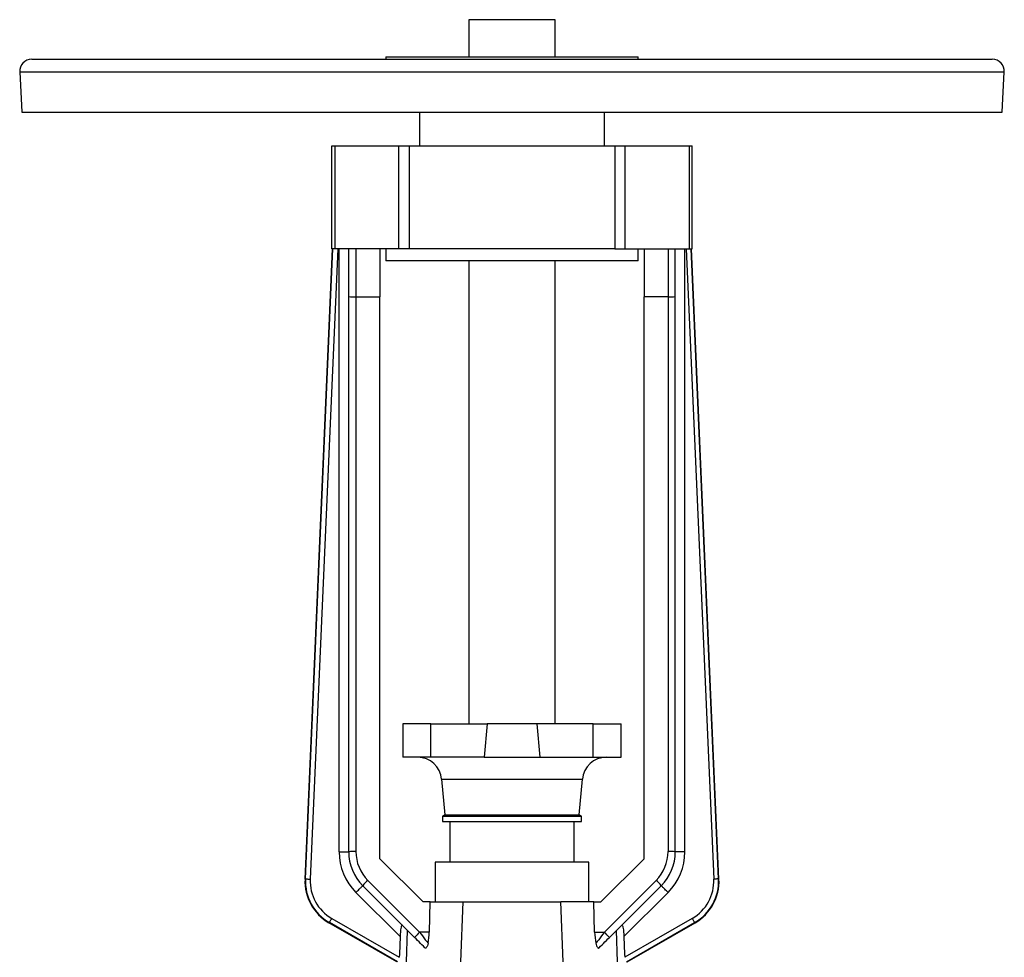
# Model space of a CAD drawing. Extents: x 3 to 1249, y -95 to 1639.
# Tile 5 of 7: x 3 to 413, y 1248 to 1639. Entities that reach past the tile are written whole.
import ezdxf

# ---------------------------------------------------------------- set-up
doc = ezdxf.new("R2010")
doc.units = 0
doc.layers.get('0').update_dxf_attribs({"linetype": 'CONTINUOUS'})

msp = doc.modelspace()

# ---------------------------------------------------------------- linework, layer by layer
at = {"color": 7, "linetype": 'CONTINUOUS'}
for p, q in [((190.42, 1638.76), (190.42, 1623.26)), ((226.42, 1638.76), (190.42, 1638.76)), ((226.42, 1623.26), (226.42, 1638.76)), ((8.42, 1622.26), (267.15, 1622.26)), ((155.92, 1623.26), (155.92, 1622.26)), ((155.92, 1623.26), (260.92, 1623.26)), ((260.92, 1622.26), (260.92, 1623.26)), ((267.15, 1622.26), (408.42, 1622.26)), ((3.43, 1616.99), (4.31, 1600.26)), ((3.43, 1616.99), (268.62, 1616.99)), ((268.62, 1616.99), (413.42, 1616.99)), ((412.54, 1600.26), (413.42, 1616.99)), ((4.31, 1600.26), (268.36, 1600.26)), ((169.92, 1600.26), (169.92, 1586.26)), ((246.92, 1586.26), (246.92, 1600.26)), ((268.36, 1600.26), (412.54, 1600.26)), ((133.42, 1543.26), (133.42, 1586.26)), ((133.42, 1586.26), (134.68, 1586.26)), ((134.68, 1586.26), (161.32, 1586.26)), ((134.68, 1586.26), (134.68, 1543.26)), ((161.32, 1586.26), (165.63, 1586.26)), ((161.32, 1543.26), (161.32, 1586.26)), ((165.63, 1586.26), (251.21, 1586.26)), ((165.63, 1586.26), (165.63, 1543.26)), ((251.21, 1586.26), (255.52, 1586.26)), ((251.21, 1586.26), (251.21, 1543.26)), ((255.52, 1586.26), (282.16, 1586.26)), ((255.52, 1543.26), (255.52, 1586.26)), ((282.16, 1586.26), (283.42, 1586.26)), ((282.16, 1586.26), (282.16, 1543.26)), ((283.42, 1543.26), (283.42, 1586.26)), ((122.23, 1280.75), (133.69, 1543.26)), ((122.4, 1280.84), (133.85, 1543.26)), ((135.86, 1543.26), (124.39, 1280.76)), ((134.68, 1543.26), (133.42, 1543.26)), ((161.32, 1543.26), (134.68, 1543.26)), ((136.42, 1292.16), (136.42, 1543.26)), ((140.42, 1523.38), (140.42, 1543.26)), ((143.42, 1543.26), (143.42, 1523.26)), ((153.42, 1543.26), (153.42, 1523.26)), ((155.92, 1543.26), (155.92, 1538.26)), ((165.63, 1543.26), (161.32, 1543.26)), ((251.21, 1543.26), (165.63, 1543.26)), ((251.21, 1543.26), (255.52, 1543.26)), ((255.52, 1543.26), (282.16, 1543.26)), ((260.92, 1538.26), (260.92, 1543.26)), ((263.42, 1543.26), (263.42, 1523.26)), ((273.42, 1543.26), (273.42, 1523.26)), ((276.42, 1523.38), (276.42, 1543.26)), ((280.42, 1292.16), (280.42, 1543.26)), ((280.99, 1543.26), (292.45, 1280.76)), ((282.16, 1543.26), (283.42, 1543.26)), ((294.45, 1280.84), (282.99, 1543.26)), ((294.61, 1280.75), (283.15, 1543.26)), ((260.92, 1538.26), (155.92, 1538.26)), ((190.42, 1538.26), (190.42, 1345.5)), ((226.42, 1345.5), (226.42, 1538.26)), ((140.42, 1292.16), (140.42, 1523.38)), ((143.42, 1523.26), (153.42, 1523.26)), ((143.42, 1523.26), (143.42, 1292.26)), ((153.42, 1289.26), (153.42, 1523.26)), ((263.42, 1289.26), (263.42, 1523.26)), ((273.42, 1523.26), (263.42, 1523.26)), ((273.42, 1523.26), (273.42, 1292.26)), ((276.42, 1292.16), (276.42, 1523.38)), ((162.92, 1345.5), (162.92, 1331.5)), ((174.67, 1345.5), (162.92, 1345.5)), ((174.67, 1331.5), (174.67, 1345.5)), ((174.67, 1345.5), (198.11, 1345.5)), ((198.11, 1345.5), (196.89, 1331.5)), ((218.73, 1345.5), (198.11, 1345.5)), ((242.18, 1345.5), (218.73, 1345.5)), ((218.73, 1345.5), (219.96, 1331.5)), ((242.18, 1331.5), (242.18, 1345.5)), ((242.18, 1345.5), (253.92, 1345.5)), ((253.92, 1331.5), (253.92, 1345.5)), ((174.67, 1331.5), (162.92, 1331.5)), ((196.89, 1331.5), (174.67, 1331.5)), ((196.89, 1331.5), (219.96, 1331.5)), ((219.96, 1331.5), (242.18, 1331.5)), ((242.18, 1331.5), (253.92, 1331.5)), ((179.12, 1322.37), (180.42, 1307.5)), ((179.12, 1322.37), (237.72, 1322.37)), ((236.42, 1307.5), (237.72, 1322.37)), ((180.42, 1307.5), (179.42, 1306.92)), ((179.42, 1306.92), (179.42, 1304.76)), ((179.42, 1306.92), (237.42, 1306.92)), ((179.42, 1304.76), (237.42, 1304.76)), ((180.42, 1307.5), (236.42, 1307.5)), ((182.47, 1304.76), (182.47, 1287.76)), ((234.37, 1287.76), (234.37, 1304.76)), ((237.42, 1306.92), (236.42, 1307.5)), ((237.42, 1304.76), (237.42, 1306.92)), ((136.42, 1292.16), (140.42, 1292.16)), ((280.42, 1292.16), (276.42, 1292.16)), ((171.42, 1271.26), (153.42, 1289.26)), ((176.42, 1287.76), (176.42, 1271.26)), ((177.37, 1287.76), (176.42, 1287.76)), ((240.42, 1287.76), (177.37, 1287.76)), ((240.42, 1271.26), (240.42, 1287.76)), ((245.42, 1271.26), (263.42, 1289.26)), ((122.23, 1280.75), (122.4, 1280.84)), ((148.4, 1280.24), (169.96, 1258.68)), ((268.44, 1280.24), (246.88, 1258.68)), ((294.61, 1280.75), (294.45, 1280.84)), ((161.83, 1256.8), (143.45, 1275.19)), ((167.84, 1256.45), (146.28, 1278.01)), ((249, 1256.45), (270.56, 1278.01)), ((255.01, 1256.8), (273.39, 1275.19)), ((174.41, 1271.26), (171.42, 1271.26)), ((174, 1258.68), (174.41, 1271.26)), ((174.41, 1271.26), (188.13, 1271.26)), ((187.12, 1246.26), (188.13, 1271.26)), ((188.13, 1271.26), (228.71, 1271.26)), ((242.43, 1271.26), (228.71, 1271.26)), ((229.73, 1246.26), (228.71, 1271.26)), ((242.84, 1258.68), (242.43, 1271.26)), ((242.43, 1271.26), (245.42, 1271.26)), ((133.37, 1264.39), (161.45, 1248.18)), ((283.47, 1264.39), (255.39, 1248.18)), ((132.37, 1262.66), (132.21, 1262.57)), ((160.47, 1246.26), (132.21, 1262.57)), ((160.79, 1246.26), (132.37, 1262.66)), ((164.43, 1246.26), (164.95, 1259.34)), ((252.42, 1246.26), (251.89, 1259.34)), ((256.06, 1246.26), (284.47, 1262.66)), ((256.38, 1246.26), (284.64, 1262.57)), ((284.47, 1262.66), (284.64, 1262.57)), ((174, 1258.68), (169.96, 1258.68)), ((242.84, 1258.68), (246.88, 1258.68))]:
    msp.add_line(p, q, dxfattribs=at)
for points in [[(122.4, 1280.84), (122.44, 1280.84), (122.54, 1280.84), (122.69, 1280.83), (122.89, 1280.82), (123.13, 1280.81), (123.42, 1280.8), (123.73, 1280.79), (124.05, 1280.77), (124.39, 1280.76)], [(294.45, 1280.84), (294.41, 1280.84), (294.31, 1280.84), (294.16, 1280.83), (293.96, 1280.82), (293.71, 1280.81), (293.43, 1280.8), (293.12, 1280.79), (292.79, 1280.77), (292.45, 1280.76)], [(143.45, 1275.19), (143.79, 1275.53), (144.13, 1275.86), (144.45, 1276.19), (144.77, 1276.5), (145.06, 1276.79), (145.33, 1277.06), (145.57, 1277.3), (145.78, 1277.51), (145.96, 1277.69), (146.1, 1277.83), (146.2, 1277.93), (146.26, 1277.99), (146.28, 1278.01)], [(273.39, 1275.19), (273.05, 1275.53), (272.72, 1275.86), (272.39, 1276.19), (272.08, 1276.5), (271.79, 1276.79), (271.52, 1277.06), (271.28, 1277.3), (271.06, 1277.51), (270.89, 1277.69), (270.75, 1277.83), (270.65, 1277.93), (270.58, 1277.99), (270.56, 1278.01)], [(132.37, 1262.66), (132.39, 1262.7), (132.44, 1262.78), (132.52, 1262.91), (132.62, 1263.09), (132.74, 1263.3), (132.88, 1263.54), (133.04, 1263.81), (133.2, 1264.1), (133.37, 1264.39)], [(284.47, 1262.66), (284.45, 1262.7), (284.4, 1262.78), (284.33, 1262.91), (284.23, 1263.09), (284.1, 1263.3), (283.96, 1263.54), (283.81, 1263.81), (283.64, 1264.1), (283.47, 1264.39)], [(162.78, 1261.51), (162.68, 1261.58), (162.58, 1261.56), (162.48, 1261.46), (162.39, 1261.28), (162.3, 1261.04), (162.23, 1260.74), (162.13, 1260.23), (162.05, 1259.65), (161.96, 1258.78), (161.89, 1257.86), (161.83, 1256.8)], [(254.06, 1261.51), (254.17, 1261.58), (254.27, 1261.56), (254.36, 1261.46), (254.46, 1261.28), (254.54, 1261.04), (254.61, 1260.74), (254.71, 1260.23), (254.79, 1259.65), (254.88, 1258.78), (254.95, 1257.86), (255.01, 1256.8)], [(161.83, 1256.8), (161.51, 1249.46), (161.45, 1248.18)], [(172.1, 1252.19), (171.53, 1252.76), (170.94, 1253.35), (170.34, 1253.96), (169.72, 1254.57), (169.1, 1255.2), (168.47, 1255.82), (167.84, 1256.45)], [(169.96, 1258.68), (170.56, 1257.88), (171.15, 1257.09), (171.74, 1256.3), (172.33, 1255.53), (172.9, 1254.76), (173.47, 1254.01)], [(246.88, 1258.68), (246.28, 1257.88), (245.69, 1257.09), (245.1, 1256.3), (244.52, 1255.53), (243.94, 1254.76), (243.38, 1254.01)], [(244.74, 1252.19), (245.31, 1252.76), (245.9, 1253.35), (246.51, 1253.96), (247.12, 1254.57), (247.75, 1255.2), (248.37, 1255.82), (249, 1256.45)], [(255.01, 1256.8), (255.33, 1249.46), (255.39, 1248.18)], [(173.47, 1254.01), (173.34, 1253.48), (173.19, 1253), (173.04, 1252.65), (172.87, 1252.37), (172.69, 1252.17), (172.5, 1252.06), (172.34, 1252.05), (172.18, 1252.12), (172.1, 1252.19)], [(243.38, 1254.01), (243.5, 1253.48), (243.66, 1253), (243.81, 1252.65), (243.97, 1252.37), (244.16, 1252.17), (244.34, 1252.06), (244.51, 1252.05), (244.66, 1252.12), (244.74, 1252.19)]]:
    msp.add_lwpolyline(points, dxfattribs=at)
for centre, radius, start, end in [((8.42, 1617.26), 5, 90, 183), ((408.42, 1617.26), 5, 357, 90), ((142.6, 1540.44), 17.2, 262.7176, 272.7313), ((274.24, 1540.44), 17.2, 267.2687, 277.2824), ((169.16, 1321.5), 10, 5, 90), ((247.68, 1321.5), 10, 90, 175), ((160.42, 1292.16), 24, 180, 225), ((142.6, 1272.82), 19.46, 87.5865, 96.4325), ((160.42, 1292.16), 20, 180.0001, 224.9999), ((160.42, 1292.26), 17, 180.0001, 224.9999), ((256.42, 1292.26), 17, 315.0001, 359.9999), ((256.42, 1292.16), 20, 315.0001, 359.9999), ((256.42, 1292.16), 24, 315, 0), ((274.24, 1272.82), 19.46, 83.5675, 92.4135), ((142.2, 1279.88), 19.99, 177.4969, 240.0031), ((142.37, 1279.97), 19.99, 177.5019, 239.998), ((142.36, 1279.97), 17.99, 177.4971, 240.003), ((167.83, 1259.6), 28.35, 133.2773, 139.4965), ((249.01, 1259.6), 28.35, 40.5035, 46.7227), ((274.48, 1279.97), 17.99, 299.997, 2.5029), ((274.48, 1279.97), 19.99, 300.002, 2.4981), ((274.64, 1279.88), 19.99, 299.9969, 2.5031), ((189.39, 1238.05), 28.34, 133.2766, 139.4973), ((145.38, 1259.58), 28.63, 348.7752, 358.1919), ((271.46, 1259.58), 28.63, 181.8081, 191.2248), ((227.45, 1238.05), 28.34, 40.5027, 46.7234)]:
    msp.add_arc(centre, radius, start, end, dxfattribs=at)

doc.saveas('drawing.dxf')
